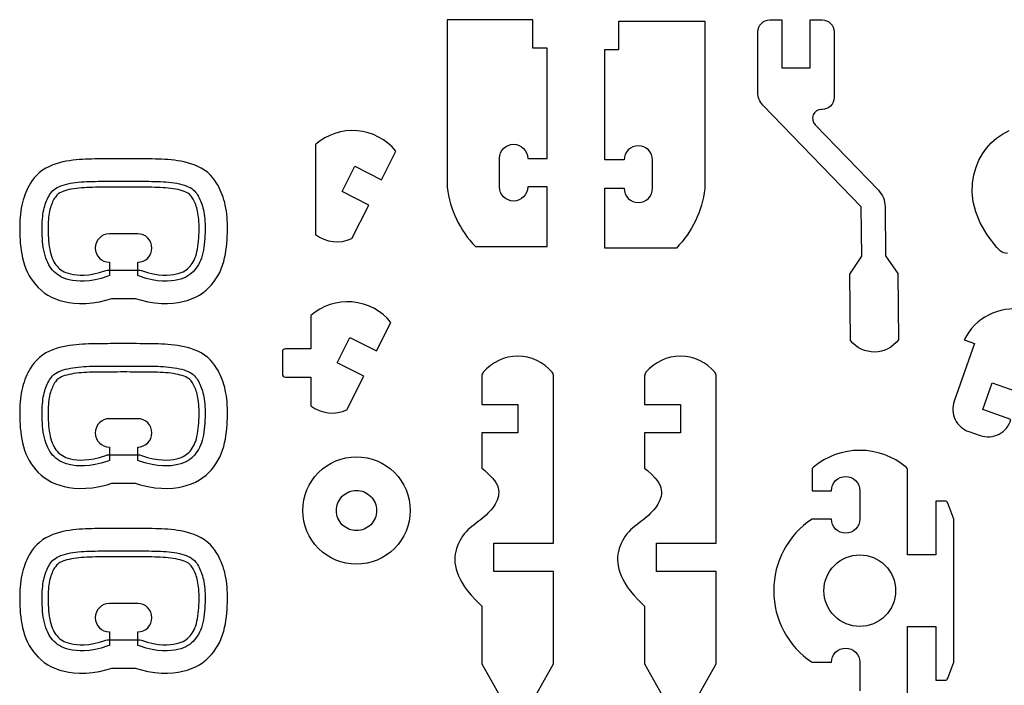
# Model space of a CAD drawing. Extents: x 814 to 835.9, y 6.8 to 21.8.
# Tile 5 of 9: x 825.5 to 829.8, y 12.1 to 15.1. Entities that reach past the tile are written whole.
import ezdxf

# ---------------------------------------------------------------- set-up
doc = ezdxf.new("R2010")
doc.units = 0
for name, color, linetype in [('EXTERNAL_CUT', 1, 'CONTINUOUS'), ('INTERNAL_CUT', 5, 'CONTINUOUS'), ('POCKET_CUT_1_1MM', 3, 'CONTINUOUS')]:
    doc.layers.add(name, color=color, linetype=linetype)

msp = doc.modelspace()

# ---------------------------------------------------------------- linework, layer by layer
at = {"layer": 'EXTERNAL_CUT', "flags": 128}
for points in [[(827.7517, 15.0737), (827.374, 15.0737), (827.374, 14.3361, 0.164942), (827.4988, 14.0753), (827.8141, 14.0753), (827.8141, 14.338), (827.7287, 14.338, -1), (827.6039, 14.338), (827.6039, 14.4628, -1), (827.7287, 14.4628), (827.8141, 14.4628), (827.8141, 14.9489), (827.7517, 14.9489), (827.7517, 15.0737)], [(828.13, 15.0672), (828.5077, 15.0672), (828.5077, 14.3296, -0.164942), (828.3829, 14.0688), (828.0676, 14.0688), (828.0676, 14.3316), (828.153, 14.3316, 1), (828.2778, 14.3316), (828.2778, 14.4564, 1), (828.153, 14.4564), (828.0676, 14.4564), (828.0676, 14.9424), (828.13, 14.9424), (828.13, 15.0672)], [(828.794, 15.0725), (828.8466, 15.0725), (828.8466, 14.8623), (828.9714, 14.8623), (828.9714, 15.0725), (829.0239, 15.0725, -0.414214), (829.0765, 15.02), (829.0765, 14.7309, -0.414214), (829.0239, 14.6784), (829.0214, 14.6784, 0.661891), (828.993, 14.6116), (829.2719, 14.3228, -0.19179), (829.3014, 14.2509), (829.3035, 14.0346), (829.3569, 13.9563), (829.3598, 13.6645, -0.5), (829.1496, 13.6624), (829.1467, 13.9542), (829.1985, 14.0336), (829.1963, 14.2498), (828.7636, 14.6979, -0.194384), (828.7415, 14.7526), (828.7415, 15.02, -0.414214), (828.794, 15.0725)], [(826.7951, 14.5249), (826.7951, 14.1282, 0.278069), (826.9546, 14.1103), (827.0288, 14.2578), (826.9115, 14.3169), (826.9676, 14.4284), (827.0849, 14.3693), (827.1483, 14.4952, 0.423887), (826.7951, 14.5249)], [(825.8877, 13.9472), (825.8806, 13.9445), (825.8512, 13.9354), (825.8245, 13.929), (825.8004, 13.9251), (825.7786, 13.9232), (825.759, 13.923), (825.7413, 13.9241), (825.7255, 13.9263), (825.7112, 13.929), (825.6985, 13.9324), (825.687, 13.9364), (825.6767, 13.941), (825.6674, 13.946), (825.659, 13.9516), (825.6513, 13.9577), (825.6443, 13.9643), (825.6377, 13.9713), (825.6316, 13.9789), (825.6259, 13.9869), (825.6207, 13.9954), (825.616, 14.0046), (825.6117, 14.0143), (825.6078, 14.0246), (825.6045, 14.0355), (825.6015, 14.0471), (825.599, 14.0593), (825.5969, 14.0718), (825.5952, 14.0847), (825.5939, 14.0978), (825.5928, 14.1109), (825.5921, 14.1239), (825.5916, 14.1368), (825.5914, 14.1495), (825.5915, 14.1618), (825.5918, 14.1737), (825.5923, 14.1853), (825.5931, 14.1964), (825.5941, 14.2072), (825.5954, 14.2174), (825.5969, 14.2271), (825.5987, 14.2363), (825.6007, 14.245), (825.603, 14.2533), (825.6055, 14.2611), (825.6081, 14.2686), (825.611, 14.2758), (825.6141, 14.2828), (825.6173, 14.2895), (825.6207, 14.296), (825.6244, 14.3024), (825.6284, 14.3085), (825.6329, 14.3144), (825.6379, 14.3199), (825.6436, 14.3252), (825.6499, 14.3301), (825.6571, 14.3346), (825.6652, 14.3387), (825.6741, 14.3424), (825.6837, 14.3458), (825.6939, 14.3487), (825.7046, 14.3513), (825.7158, 14.3536), (825.7273, 14.3555), (825.739, 14.3572), (825.7508, 14.3585), (825.7628, 14.3596), (825.775, 14.3605), (825.7873, 14.3612), (825.7998, 14.3617), (825.8125, 14.362), (825.8254, 14.3623), (825.8386, 14.3625), (825.852, 14.3626), (825.8656, 14.3627), (825.8794, 14.3628), (825.8933, 14.3629), (825.9074, 14.3629), (825.9216, 14.3629), (825.9358, 14.3629), (825.9501, 14.3629), (825.9644, 14.3629), (825.9786, 14.3629), (825.9928, 14.3629), (826.0068, 14.3629), (826.0208, 14.3628), (826.0346, 14.3627), (826.0482, 14.3626), (826.0616, 14.3625), (826.0748, 14.3623), (826.0877, 14.362), (826.1004, 14.3617), (826.1129, 14.3612), (826.1252, 14.3605), (826.1373, 14.3596), (826.1493, 14.3585), (826.1612, 14.3572), (826.1729, 14.3555), (826.1844, 14.3536), (826.1955, 14.3513), (826.2063, 14.3487), (826.2165, 14.3458), (826.2261, 14.3424), (826.235, 14.3387), (826.243, 14.3346), (826.2502, 14.3301), (826.2566, 14.3252), (826.2623, 14.3199), (826.2673, 14.3144), (826.2718, 14.3085), (826.2758, 14.3024), (826.2795, 14.296), (826.2829, 14.2895), (826.2861, 14.2828), (826.2892, 14.2758), (826.292, 14.2686), (826.2947, 14.2611), (826.2972, 14.2533), (826.2994, 14.245), (826.3015, 14.2363), (826.3032, 14.2271), (826.3048, 14.2174), (826.3061, 14.2072), (826.3071, 14.1964), (826.3079, 14.1853), (826.3084, 14.1737), (826.3087, 14.1618), (826.3088, 14.1495), (826.3085, 14.1368), (826.3081, 14.1239), (826.3073, 14.1109), (826.3063, 14.0978), (826.3049, 14.0847), (826.3032, 14.0718), (826.3011, 14.0593), (826.2986, 14.0471), (826.2957, 14.0355), (826.2923, 14.0246), (826.2885, 14.0143), (826.2842, 14.0046), (826.2794, 13.9954), (826.2742, 13.9869), (826.2686, 13.9789), (826.2625, 13.9713), (826.2559, 13.9643), (826.2488, 13.9577), (826.2412, 13.9516), (826.2328, 13.946), (826.2235, 13.941), (826.2132, 13.9364), (826.2017, 13.9324), (826.1889, 13.929), (826.1747, 13.9263), (826.1588, 13.9241), (826.1412, 13.923), (826.1216, 13.9232), (826.0998, 13.9251), (826.0757, 13.929), (826.049, 13.9354), (826.0196, 13.9445), (826.0125, 13.9472), (826.0125, 14.0063, 1), (826.0125, 14.1311), (825.8877, 14.1311, 1), (825.8877, 14.0063), (825.8877, 13.9472)], [(829.8393, 14.0454, -0.155709), (829.8088, 14.0551)], [(826.6489, 13.6121), (826.6489, 13.5136, 0.414214), (826.662, 13.5004), (826.7737, 13.5004), (826.7737, 13.3747, 0.278069), (826.9331, 13.3567), (827.0074, 13.5043), (826.89, 13.5633), (826.9461, 13.6748), (827.0635, 13.6157), (827.1268, 13.7416, 0.423887), (826.7737, 13.7713), (826.7737, 13.6252), (826.662, 13.6252, 0.414214), (826.6489, 13.6121)], [(829.9074, 13.7971, 0.333944), (829.6494, 13.6645), (829.694, 13.649), (829.6052, 13.3947, 0.414214), (829.6698, 13.2609)], [(827.7634, 12.0975), (827.8422, 12.2386), (827.8422, 12.6445), (827.5795, 12.6445), (827.5795, 12.7693), (827.8422, 12.7693), (827.8422, 13.505, 0.175046), (827.8361, 13.5218, 0.469338), (827.533, 13.5218)], [(828.4793, 12.0975), (828.5582, 12.2386), (828.5582, 12.6445), (828.2954, 12.6445), (828.2954, 12.7693), (828.5582, 12.7693), (828.5582, 13.505, 0.175046), (828.5521, 13.5218, 0.469338), (828.2489, 13.5218)], [(825.8877, 13.1337), (825.8806, 13.131), (825.8512, 13.1219), (825.8245, 13.1155), (825.8004, 13.1116), (825.7786, 13.1097), (825.759, 13.1095), (825.7413, 13.1106), (825.7255, 13.1128), (825.7112, 13.1156), (825.6985, 13.119), (825.687, 13.1229), (825.6767, 13.1275), (825.6674, 13.1325), (825.659, 13.1381), (825.6513, 13.1442), (825.6443, 13.1508), (825.6377, 13.1578), (825.6316, 13.1654), (825.6259, 13.1734), (825.6207, 13.1819), (825.616, 13.1911), (825.6117, 13.2008), (825.6078, 13.2111), (825.6045, 13.222), (825.6015, 13.2336), (825.599, 13.2458), (825.5969, 13.2583), (825.5952, 13.2712), (825.5939, 13.2843), (825.5928, 13.2974), (825.5921, 13.3105), (825.5916, 13.3234), (825.5914, 13.336), (825.5915, 13.3483), (825.5918, 13.3602), (825.5923, 13.3718), (825.5931, 13.3829), (825.5941, 13.3937), (825.5954, 13.4039), (825.5969, 13.4136), (825.5987, 13.4228), (825.6007, 13.4315), (825.603, 13.4398), (825.6055, 13.4476), (825.6081, 13.4551), (825.611, 13.4623), (825.6141, 13.4693), (825.6173, 13.476), (825.6207, 13.4825), (825.6244, 13.4889), (825.6284, 13.495), (825.6329, 13.5009), (825.6379, 13.5064), (825.6436, 13.5117), (825.6499, 13.5166), (825.6571, 13.5211), (825.6652, 13.5252), (825.6741, 13.5289), (825.6837, 13.5323), (825.6939, 13.5352), (825.7046, 13.5378), (825.7158, 13.5401), (825.7273, 13.542), (825.739, 13.5437), (825.7508, 13.545), (825.7628, 13.5461), (825.775, 13.547), (825.7873, 13.5477), (825.7998, 13.5482), (825.8125, 13.5485), (825.8254, 13.5488), (825.8386, 13.549), (825.852, 13.5491), (825.8656, 13.5492), (825.8794, 13.5493), (825.8933, 13.5494), (825.9074, 13.5494), (825.9216, 13.5494), (825.9358, 13.5494), (825.9501, 13.5494), (825.9644, 13.5494), (825.9786, 13.5494), (825.9928, 13.5494), (826.0068, 13.5494), (826.0208, 13.5493), (826.0346, 13.5492), (826.0482, 13.5491), (826.0616, 13.549), (826.0748, 13.5488), (826.0877, 13.5485), (826.1004, 13.5482), (826.1129, 13.5477), (826.1252, 13.547), (826.1373, 13.5461), (826.1493, 13.545), (826.1612, 13.5437), (826.1729, 13.542), (826.1844, 13.5401), (826.1955, 13.5378), (826.2063, 13.5352), (826.2165, 13.5323), (826.2261, 13.5289), (826.235, 13.5252), (826.243, 13.5211), (826.2502, 13.5166), (826.2566, 13.5117), (826.2623, 13.5064), (826.2673, 13.5009), (826.2718, 13.495), (826.2758, 13.4889), (826.2795, 13.4825), (826.2829, 13.476), (826.2861, 13.4693), (826.2892, 13.4623), (826.292, 13.4551), (826.2947, 13.4476), (826.2972, 13.4398), (826.2994, 13.4315), (826.3015, 13.4228), (826.3032, 13.4136), (826.3048, 13.4039), (826.3061, 13.3937), (826.3071, 13.3829), (826.3079, 13.3718), (826.3084, 13.3602), (826.3087, 13.3483), (826.3088, 13.336), (826.3085, 13.3234), (826.3081, 13.3105), (826.3073, 13.2974), (826.3063, 13.2843), (826.3049, 13.2712), (826.3032, 13.2583), (826.3011, 13.2458), (826.2986, 13.2336), (826.2957, 13.222), (826.2923, 13.2111), (826.2885, 13.2008), (826.2842, 13.1911), (826.2794, 13.1819), (826.2742, 13.1734), (826.2686, 13.1654), (826.2625, 13.1578), (826.2559, 13.1508), (826.2488, 13.1442), (826.2412, 13.1381), (826.2328, 13.1325), (826.2235, 13.1275), (826.2132, 13.1229), (826.2017, 13.119), (826.1889, 13.1156), (826.1747, 13.1128), (826.1588, 13.1106), (826.1412, 13.1095), (826.1216, 13.1097), (826.0998, 13.1116), (826.0757, 13.1155), (826.049, 13.1219), (826.0196, 13.131), (826.0125, 13.1337), (826.0125, 13.1928, 1), (826.0125, 13.3176), (825.8877, 13.3176, 1), (825.8877, 13.1928), (825.8877, 13.1337)], [(827.533, 13.5218, 0.175046), (827.5269, 13.505), (827.5269, 13.3802), (827.6846, 13.3802), (827.6846, 13.2554), (827.5269, 13.2554), (827.5269, 13.1001), (827.5397, 13.0894), (827.5581, 13.0725), (827.5722, 13.0579), (827.5827, 13.045), (827.59, 13.0336), (827.595, 13.0232), (827.5982, 13.0134), (827.6001, 13.0039), (827.6008, 12.9946), (827.6006, 12.9854), (827.5993, 12.9765), (827.5972, 12.9676), (827.5941, 12.9589), (827.5903, 12.9503), (827.5857, 12.9419), (827.5804, 12.9335), (827.5745, 12.9252), (827.568, 12.9171), (827.561, 12.9091), (827.5535, 12.9012), (827.5455, 12.8936), (827.5372, 12.8861), (827.5286, 12.8788), (827.5196, 12.8718), (827.5105, 12.8649), (827.5014, 12.8579), (827.4922, 12.8509), (827.4831, 12.8437), (827.4742, 12.8362), (827.4655, 12.8282), (827.4572, 12.8197), (827.4494, 12.8106), (827.4421, 12.8009), (827.4354, 12.7907), (827.4292, 12.78), (827.4237, 12.7689), (827.419, 12.7575), (827.415, 12.7457), (827.4118, 12.7337), (827.4095, 12.7216), (827.4082, 12.7091), (827.4078, 12.6964), (827.4085, 12.6834), (827.4104, 12.6699), (827.4135, 12.656), (827.4178, 12.6417), (827.4235, 12.6268), (827.4307, 12.6112), (827.4396, 12.595), (827.4505, 12.5779), (827.4638, 12.5598), (827.4797, 12.5405), (827.4985, 12.5201), (827.5205, 12.4982), (827.5269, 12.4924), (827.5269, 12.2386), (827.6057, 12.0975)], [(828.2489, 13.5218, 0.175046), (828.2429, 13.505), (828.2429, 13.3802), (828.4005, 13.3802), (828.4005, 13.2554), (828.2429, 13.2554), (828.2429, 13.1001), (828.2557, 13.0894), (828.2741, 13.0725), (828.2882, 13.0579), (828.2986, 13.045), (828.306, 13.0336), (828.311, 13.0232), (828.3141, 13.0134), (828.316, 13.0039), (828.3168, 12.9946), (828.3166, 12.9854), (828.3153, 12.9765), (828.3131, 12.9676), (828.3101, 12.9589), (828.3063, 12.9503), (828.3017, 12.9419), (828.2964, 12.9335), (828.2905, 12.9252), (828.284, 12.9171), (828.2769, 12.9091), (828.2694, 12.9012), (828.2615, 12.8936), (828.2532, 12.8861), (828.2445, 12.8788), (828.2356, 12.8718), (828.2265, 12.8649), (828.2173, 12.8579), (828.2081, 12.8509), (828.199, 12.8437), (828.1901, 12.8362), (828.1815, 12.8282), (828.1732, 12.8197), (828.1654, 12.8106), (828.1581, 12.8009), (828.1513, 12.7907), (828.1452, 12.78), (828.1397, 12.7689), (828.135, 12.7575), (828.131, 12.7457), (828.1278, 12.7337), (828.1255, 12.7216), (828.1241, 12.7091), (828.1238, 12.6964), (828.1245, 12.6834), (828.1264, 12.6699), (828.1294, 12.656), (828.1338, 12.6417), (828.1395, 12.6268), (828.1467, 12.6112), (828.1556, 12.595), (828.1665, 12.5779), (828.1797, 12.5598), (828.1956, 12.5405), (828.2144, 12.5201), (828.2365, 12.4982), (828.2429, 12.4924), (828.2429, 12.2386), (828.3217, 12.0975)], [(829.6698, 13.2609), (829.7194, 13.2436, 0.432652), (829.8552, 13.3144), (829.7314, 13.3576), (829.7726, 13.4755), (829.8966, 13.4322)], [(829.4001, 12.0282), (829.4001, 12.4032), (829.5249, 12.4032), (829.5249, 12.1667), (829.5648, 12.1667, 0.312059), (829.5771, 12.1752), (829.6037, 12.2455), (829.6037, 12.8761), (829.5771, 12.9464, 0.312059), (829.5648, 12.9549), (829.5249, 12.9549), (829.5249, 12.7184), (829.4001, 12.7184), (829.4001, 13.0934, 0.221671), (829.3954, 13.1034, 0.364022), (828.9844, 13.1034, 0.221671), (828.9797, 13.0934), (828.9797, 13.0009), (829.0651, 13.0009, -0.414214), (829.1275, 13.0633, -0.414214), (829.1899, 13.0009), (829.1899, 12.8761, -0.414214), (829.1275, 12.8137, -0.414214), (829.0651, 12.8761), (828.9797, 12.8761, 0.535184), (828.9797, 12.2455), (829.0651, 12.2455, -0.414214), (829.1275, 12.3079, -0.414214), (829.1899, 12.2455), (829.1899, 12.1207, -1)], [(827.2115, 12.9136, -0.414214), (826.9751, 12.6771, -0.414214), (826.7386, 12.9136, -0.414214), (826.9751, 13.15, -0.414214), (827.2115, 12.9136)], [(825.8877, 12.3202), (825.8806, 12.3175), (825.8512, 12.3084), (825.8245, 12.302), (825.8004, 12.2981), (825.7786, 12.2962), (825.759, 12.296), (825.7413, 12.2971), (825.7255, 12.2993), (825.7112, 12.3021), (825.6985, 12.3055), (825.687, 12.3094), (825.6767, 12.314), (825.6674, 12.3191), (825.659, 12.3246), (825.6513, 12.3307), (825.6443, 12.3373), (825.6377, 12.3443), (825.6316, 12.3519), (825.6259, 12.3599), (825.6207, 12.3684), (825.616, 12.3776), (825.6117, 12.3873), (825.6078, 12.3976), (825.6045, 12.4085), (825.6015, 12.4201), (825.599, 12.4323), (825.5969, 12.4448), (825.5952, 12.4577), (825.5939, 12.4708), (825.5928, 12.4839), (825.5921, 12.497), (825.5916, 12.5099), (825.5914, 12.5225), (825.5915, 12.5348), (825.5918, 12.5467), (825.5923, 12.5583), (825.5931, 12.5695), (825.5941, 12.5802), (825.5954, 12.5904), (825.5969, 12.6001), (825.5987, 12.6093), (825.6007, 12.618), (825.603, 12.6263), (825.6055, 12.6341), (825.6081, 12.6416), (825.611, 12.6488), (825.6141, 12.6558), (825.6173, 12.6625), (825.6207, 12.669), (825.6244, 12.6754), (825.6284, 12.6815), (825.6329, 12.6874), (825.6379, 12.693), (825.6436, 12.6982), (825.6499, 12.7031), (825.6571, 12.7076), (825.6652, 12.7117), (825.6741, 12.7154), (825.6837, 12.7188), (825.6939, 12.7217), (825.7046, 12.7243), (825.7158, 12.7266), (825.7273, 12.7285), (825.739, 12.7302), (825.7508, 12.7315), (825.7628, 12.7326), (825.775, 12.7335), (825.7873, 12.7342), (825.7998, 12.7347), (825.8125, 12.735), (825.8254, 12.7353), (825.8386, 12.7355), (825.852, 12.7356), (825.8656, 12.7357), (825.8794, 12.7358), (825.8933, 12.7359), (825.9074, 12.7359), (825.9216, 12.7359), (825.9358, 12.7359), (825.9501, 12.7359), (825.9644, 12.7359), (825.9786, 12.7359), (825.9928, 12.7359), (826.0068, 12.7359), (826.0208, 12.7358), (826.0346, 12.7357), (826.0482, 12.7356), (826.0616, 12.7355), (826.0748, 12.7353), (826.0877, 12.735), (826.1004, 12.7347), (826.1129, 12.7342), (826.1252, 12.7335), (826.1373, 12.7326), (826.1493, 12.7315), (826.1612, 12.7302), (826.1729, 12.7285), (826.1844, 12.7266), (826.1955, 12.7243), (826.2063, 12.7217), (826.2165, 12.7188), (826.2261, 12.7154), (826.235, 12.7117), (826.243, 12.7076), (826.2502, 12.7031), (826.2566, 12.6982), (826.2623, 12.693), (826.2673, 12.6874), (826.2718, 12.6815), (826.2758, 12.6754), (826.2795, 12.669), (826.2829, 12.6625), (826.2861, 12.6558), (826.2892, 12.6488), (826.292, 12.6416), (826.2947, 12.6341), (826.2972, 12.6263), (826.2994, 12.618), (826.3015, 12.6093), (826.3032, 12.6001), (826.3048, 12.5904), (826.3061, 12.5802), (826.3071, 12.5695), (826.3079, 12.5583), (826.3084, 12.5467), (826.3087, 12.5348), (826.3088, 12.5225), (826.3085, 12.5099), (826.3081, 12.497), (826.3073, 12.4839), (826.3063, 12.4708), (826.3049, 12.4577), (826.3032, 12.4448), (826.3011, 12.4323), (826.2986, 12.4201), (826.2957, 12.4085), (826.2923, 12.3976), (826.2885, 12.3873), (826.2842, 12.3776), (826.2794, 12.3684), (826.2742, 12.3599), (826.2686, 12.3519), (826.2625, 12.3443), (826.2559, 12.3373), (826.2488, 12.3307), (826.2412, 12.3246), (826.2328, 12.3191), (826.2235, 12.314), (826.2132, 12.3094), (826.2017, 12.3055), (826.1889, 12.3021), (826.1747, 12.2993), (826.1588, 12.2971), (826.1412, 12.296), (826.1216, 12.2962), (826.0998, 12.2981), (826.0757, 12.302), (826.049, 12.3084), (826.0196, 12.3175), (826.0125, 12.3202), (826.0125, 12.3793, 1), (826.0125, 12.5041), (825.8877, 12.5041, 1), (825.8877, 12.3793), (825.8877, 12.3202)]]:
    msp.add_lwpolyline(points, format="xyb", dxfattribs=at)
msp.add_lwpolyline([(829.8088, 14.0551), (829.7932, 14.0716), (829.7508, 14.1273), (829.7203, 14.1794), (829.7002, 14.2278), (829.6888, 14.2728), (829.6845, 14.3148), (829.6861, 14.3539), (829.6921, 14.3904), (829.7016, 14.4241), (829.714, 14.4549), (829.7293, 14.4829), (829.7474, 14.5082), (829.7682, 14.5312), (829.7918, 14.5518), (829.8181, 14.5703), (829.8471, 14.5867)], dxfattribs=at)
at = {"layer": 'INTERNAL_CUT', "flags": 128}
for points in [[(827.0633, 12.9136, -0.414214), (826.9751, 12.8253, -0.414214), (826.8868, 12.9136, -0.414214), (826.9751, 13.0018, -0.414214), (827.0633, 12.9136)], [(829.3475, 12.5608, -0.414214), (829.1899, 12.4032, -0.414214), (829.0322, 12.5608, -0.414214), (829.1899, 12.7184, -0.414214), (829.3475, 12.5608)]]:
    msp.add_lwpolyline(points, format="xyb", dxfattribs=at)
at = {"layer": 'POCKET_CUT_1_1MM', "flags": 128}
for points in [[(826.0015, 13.847), (826.023, 13.8403), (826.0563, 13.8324), (826.0876, 13.8273), (826.1168, 13.8247), (826.1439, 13.8244), (826.1685, 13.826), (826.1907, 13.829), (826.2111, 13.833), (826.2305, 13.8382), (826.2492, 13.8446), (826.2671, 13.8525), (826.2838, 13.8617), (826.2993, 13.872), (826.3132, 13.883), (826.3255, 13.8945), (826.3367, 13.9065), (826.3471, 13.9193), (826.3567, 13.9328), (826.3653, 13.947), (826.373, 13.9618), (826.3798, 13.9771), (826.3856, 13.9928), (826.3906, 14.0089), (826.3947, 14.0251), (826.398, 14.0412), (826.4007, 14.0572), (826.4028, 14.0731), (826.4044, 14.0888), (826.4057, 14.1042), (826.4065, 14.1194), (826.407, 14.1343), (826.4073, 14.1488), (826.4072, 14.1631), (826.4069, 14.1772), (826.4062, 14.1911), (826.4053, 14.2047), (826.404, 14.218), (826.4023, 14.2312), (826.4003, 14.2442), (826.3978, 14.2568), (826.395, 14.2691), (826.3917, 14.281), (826.3882, 14.2924), (826.3842, 14.3034), (826.38, 14.3139), (826.3756, 14.324), (826.371, 14.3336), (826.3658, 14.3435), (826.3596, 14.3542), (826.3522, 14.3655), (826.3432, 14.3773), (826.3326, 14.3891), (826.3203, 14.4005), (826.3066, 14.4111), (826.2917, 14.4204), (826.2764, 14.4282), (826.2612, 14.4345), (826.2463, 14.4397), (826.2316, 14.444), (826.217, 14.4475), (826.2024, 14.4505), (826.188, 14.4529), (826.1736, 14.4549), (826.1594, 14.4565), (826.1453, 14.4578), (826.1314, 14.4588), (826.1175, 14.4596), (826.1038, 14.4601), (826.0901, 14.4605), (826.0765, 14.4608), (826.0629, 14.461), (826.0492, 14.4611), (826.0353, 14.4613), (826.0213, 14.4613), (826.0071, 14.4614), (825.9929, 14.4614), (825.9787, 14.4614), (825.9644, 14.4614), (825.9501, 14.4614), (825.9358, 14.4614), (825.9215, 14.4614), (825.9072, 14.4614), (825.893, 14.4614), (825.8789, 14.4613), (825.8649, 14.4613), (825.851, 14.4611), (825.8373, 14.461), (825.8237, 14.4608), (825.81, 14.4605), (825.7964, 14.4601), (825.7826, 14.4596), (825.7688, 14.4588), (825.7548, 14.4578), (825.7408, 14.4565), (825.7266, 14.4549), (825.7122, 14.4529), (825.6977, 14.4505), (825.6832, 14.4475), (825.6686, 14.444), (825.6538, 14.4397), (825.6389, 14.4345), (825.6238, 14.4282), (825.6085, 14.4204), (825.5936, 14.4111), (825.5798, 14.4005), (825.5676, 14.3891), (825.557, 14.3773), (825.548, 14.3655), (825.5405, 14.3542), (825.5344, 14.3435), (825.5292, 14.3336), (825.5246, 14.324), (825.5201, 14.3139), (825.5159, 14.3034), (825.512, 14.2924), (825.5084, 14.281), (825.5052, 14.2691), (825.5023, 14.2568), (825.4999, 14.2442), (825.4978, 14.2312), (825.4962, 14.218), (825.4949, 14.2047), (825.4939, 14.1911), (825.4933, 14.1772), (825.4929, 14.1631), (825.4929, 14.1488), (825.4931, 14.1343), (825.4937, 14.1194), (825.4945, 14.1042), (825.4957, 14.0888), (825.4974, 14.0731), (825.4995, 14.0572), (825.5022, 14.0412), (825.5055, 14.0251), (825.5096, 14.0089), (825.5145, 13.9928), (825.5204, 13.9771), (825.5271, 13.9618), (825.5349, 13.947), (825.5435, 13.9328), (825.553, 13.9193), (825.5634, 13.9065), (825.5746, 13.8945), (825.587, 13.883), (825.6009, 13.872), (825.6163, 13.8617), (825.6331, 13.8525), (825.6509, 13.8446), (825.6696, 13.8382), (825.6891, 13.833), (825.7095, 13.829), (825.7316, 13.826), (825.7563, 13.8244), (825.7834, 13.8247), (825.8126, 13.8273), (825.8439, 13.8324), (825.8772, 13.8403), (825.8987, 13.847), (826.0015, 13.847)], [(826.0218, 13.9718), (826.0282, 13.9694), (826.056, 13.9608), (826.0809, 13.9548), (826.1031, 13.9512), (826.1229, 13.9495), (826.1405, 13.9493), (826.1562, 13.9503), (826.1704, 13.9522), (826.183, 13.9547), (826.194, 13.9576), (826.2036, 13.9609), (826.2119, 13.9646), (826.2192, 13.9685), (826.2257, 13.9729), (826.2317, 13.9777), (826.2373, 13.9829), (826.2427, 13.9886), (826.2476, 13.9947), (826.2523, 14.0013), (826.2565, 14.0083), (826.2605, 14.016), (826.2641, 14.0242), (826.2674, 14.033), (826.2704, 14.0426), (826.273, 14.053), (826.2753, 14.0641), (826.2772, 14.0757), (826.2789, 14.0878), (826.2801, 14.1002), (826.2811, 14.1126), (826.2818, 14.1252), (826.2823, 14.1375), (826.2825, 14.1496), (826.2824, 14.1614), (826.2822, 14.1728), (826.2816, 14.1838), (826.2809, 14.1943), (826.2799, 14.2042), (826.2788, 14.2137), (826.2774, 14.2226), (826.2757, 14.2308), (826.2739, 14.2386), (826.272, 14.2459), (826.2698, 14.2528), (826.2675, 14.2593), (826.2649, 14.2656), (826.2622, 14.2718), (826.2594, 14.2777), (826.2564, 14.2834), (826.2534, 14.2886), (826.2503, 14.2933), (826.247, 14.2976), (826.2435, 14.3015), (826.2396, 14.3051), (826.2352, 14.3085), (826.2301, 14.3117), (826.2239, 14.3149), (826.2167, 14.3179), (826.2085, 14.3207), (826.1995, 14.3233), (826.1898, 14.3257), (826.1796, 14.3278), (826.1689, 14.3296), (826.1579, 14.3311), (826.1467, 14.3324), (826.1352, 14.3334), (826.1236, 14.3343), (826.1117, 14.3349), (826.0995, 14.3354), (826.087, 14.3358), (826.0743, 14.336), (826.0613, 14.3362), (826.048, 14.3364), (826.0344, 14.3365), (826.0207, 14.3365), (826.0068, 14.3366), (825.9927, 14.3366), (825.9786, 14.3366), (825.9643, 14.3366), (825.9501, 14.3366), (825.9358, 14.3366), (825.9216, 14.3366), (825.9074, 14.3366), (825.8934, 14.3366), (825.8795, 14.3365), (825.8657, 14.3365), (825.8522, 14.3364), (825.8389, 14.3362), (825.8259, 14.336), (825.8131, 14.3358), (825.8007, 14.3354), (825.7885, 14.3349), (825.7766, 14.3343), (825.7649, 14.3334), (825.7535, 14.3324), (825.7423, 14.3311), (825.7313, 14.3296), (825.7206, 14.3278), (825.7104, 14.3257), (825.7007, 14.3233), (825.6916, 14.3207), (825.6834, 14.3179), (825.6762, 14.3149), (825.6701, 14.3117), (825.665, 14.3085), (825.6605, 14.3051), (825.6567, 14.3015), (825.6531, 14.2976), (825.6499, 14.2933), (825.6467, 14.2886), (825.6437, 14.2834), (825.6408, 14.2777), (825.6379, 14.2718), (825.6352, 14.2656), (825.6327, 14.2593), (825.6304, 14.2528), (825.6282, 14.2459), (825.6262, 14.2386), (825.6244, 14.2308), (825.6228, 14.2226), (825.6214, 14.2137), (825.6202, 14.2042), (825.6193, 14.1943), (825.6185, 14.1838), (825.618, 14.1728), (825.6177, 14.1614), (825.6177, 14.1496), (825.6179, 14.1375), (825.6183, 14.1252), (825.619, 14.1126), (825.62, 14.1002), (825.6213, 14.0878), (825.6229, 14.0757), (825.6249, 14.0641), (825.6271, 14.053), (825.6298, 14.0426), (825.6327, 14.033), (825.636, 14.0242), (825.6397, 14.016), (825.6436, 14.0083), (825.6479, 14.0013), (825.6525, 13.9947), (825.6575, 13.9886), (825.6629, 13.9829), (825.6685, 13.9777), (825.6745, 13.9729), (825.681, 13.9685), (825.6883, 13.9646), (825.6966, 13.9609), (825.7061, 13.9576), (825.7172, 13.9547), (825.7298, 13.9522), (825.7439, 13.9503), (825.7597, 13.9493), (825.7773, 13.9495), (825.7971, 13.9512), (825.8193, 13.9548), (825.8442, 13.9608), (825.872, 13.9694), (825.8784, 13.9718), (826.0218, 13.9718)], [(826.0015, 13.0335), (826.023, 13.0268), (826.0563, 13.0189), (826.0876, 13.0138), (826.1168, 13.0112), (826.1439, 13.0109), (826.1685, 13.0125), (826.1907, 13.0155), (826.2111, 13.0195), (826.2305, 13.0247), (826.2492, 13.0311), (826.2671, 13.039), (826.2838, 13.0482), (826.2993, 13.0585), (826.3132, 13.0695), (826.3255, 13.081), (826.3367, 13.093), (826.3471, 13.1058), (826.3567, 13.1193), (826.3653, 13.1335), (826.373, 13.1483), (826.3798, 13.1636), (826.3856, 13.1794), (826.3906, 13.1954), (826.3947, 13.2116), (826.398, 13.2277), (826.4007, 13.2437), (826.4028, 13.2596), (826.4044, 13.2753), (826.4057, 13.2907), (826.4065, 13.3059), (826.407, 13.3208), (826.4073, 13.3353), (826.4072, 13.3496), (826.4069, 13.3637), (826.4062, 13.3776), (826.4053, 13.3912), (826.404, 13.4046), (826.4023, 13.4177), (826.4003, 13.4307), (826.3978, 13.4433), (826.395, 13.4556), (826.3917, 13.4675), (826.3882, 13.4789), (826.3842, 13.4899), (826.38, 13.5004), (826.3756, 13.5105), (826.371, 13.5201), (826.3658, 13.53), (826.3596, 13.5407), (826.3522, 13.552), (826.3432, 13.5638), (826.3326, 13.5756), (826.3203, 13.587), (826.3066, 13.5976), (826.2917, 13.6069), (826.2764, 13.6147), (826.2612, 13.621), (826.2463, 13.6262), (826.2316, 13.6305), (826.217, 13.634), (826.2024, 13.637), (826.188, 13.6394), (826.1736, 13.6414), (826.1594, 13.643), (826.1453, 13.6443), (826.1314, 13.6453), (826.1175, 13.6461), (826.1038, 13.6466), (826.0901, 13.647), (826.0765, 13.6473), (826.0629, 13.6475), (826.0492, 13.6477), (826.0353, 13.6478), (826.0213, 13.6478), (826.0071, 13.6479), (825.9929, 13.6479), (825.9787, 13.6479), (825.9644, 13.648), (825.9501, 13.648), (825.9358, 13.648), (825.9215, 13.6479), (825.9072, 13.6479), (825.893, 13.6479), (825.8789, 13.6478), (825.8649, 13.6478), (825.851, 13.6477), (825.8373, 13.6475), (825.8237, 13.6473), (825.81, 13.647), (825.7964, 13.6466), (825.7826, 13.6461), (825.7688, 13.6453), (825.7548, 13.6443), (825.7408, 13.643), (825.7266, 13.6414), (825.7122, 13.6394), (825.6977, 13.637), (825.6832, 13.634), (825.6686, 13.6305), (825.6538, 13.6262), (825.6389, 13.621), (825.6238, 13.6147), (825.6085, 13.6069), (825.5936, 13.5976), (825.5798, 13.587), (825.5676, 13.5756), (825.557, 13.5638), (825.548, 13.552), (825.5405, 13.5407), (825.5344, 13.53), (825.5292, 13.5201), (825.5246, 13.5105), (825.5201, 13.5004), (825.5159, 13.4899), (825.512, 13.4789), (825.5084, 13.4675), (825.5052, 13.4556), (825.5023, 13.4433), (825.4999, 13.4307), (825.4978, 13.4177), (825.4962, 13.4046), (825.4949, 13.3912), (825.4939, 13.3776), (825.4933, 13.3637), (825.4929, 13.3496), (825.4929, 13.3353), (825.4931, 13.3208), (825.4937, 13.3059), (825.4945, 13.2907), (825.4957, 13.2753), (825.4974, 13.2596), (825.4995, 13.2437), (825.5022, 13.2277), (825.5055, 13.2116), (825.5096, 13.1954), (825.5145, 13.1794), (825.5204, 13.1636), (825.5271, 13.1483), (825.5349, 13.1335), (825.5435, 13.1193), (825.553, 13.1058), (825.5634, 13.093), (825.5746, 13.081), (825.587, 13.0695), (825.6009, 13.0585), (825.6163, 13.0482), (825.6331, 13.039), (825.6509, 13.0311), (825.6696, 13.0247), (825.6891, 13.0195), (825.7095, 13.0155), (825.7316, 13.0125), (825.7563, 13.0109), (825.7834, 13.0112), (825.8126, 13.0138), (825.8439, 13.0189), (825.8772, 13.0268), (825.8987, 13.0335), (826.0015, 13.0335)], [(826.0218, 13.1583), (826.0282, 13.1559), (826.056, 13.1473), (826.0809, 13.1413), (826.1031, 13.1377), (826.1229, 13.136), (826.1405, 13.1358), (826.1562, 13.1368), (826.1704, 13.1387), (826.183, 13.1412), (826.194, 13.1441), (826.2036, 13.1474), (826.2119, 13.1511), (826.2192, 13.155), (826.2257, 13.1594), (826.2317, 13.1642), (826.2373, 13.1694), (826.2427, 13.1751), (826.2476, 13.1812), (826.2523, 13.1878), (826.2565, 13.1949), (826.2605, 13.2025), (826.2641, 13.2107), (826.2674, 13.2195), (826.2704, 13.2291), (826.273, 13.2395), (826.2753, 13.2506), (826.2772, 13.2622), (826.2789, 13.2743), (826.2801, 13.2867), (826.2811, 13.2992), (826.2818, 13.3117), (826.2823, 13.324), (826.2825, 13.3361), (826.2824, 13.3479), (826.2822, 13.3593), (826.2816, 13.3703), (826.2809, 13.3808), (826.2799, 13.3907), (826.2788, 13.4002), (826.2774, 13.4091), (826.2757, 13.4173), (826.2739, 13.4251), (826.272, 13.4324), (826.2698, 13.4393), (826.2675, 13.4458), (826.2649, 13.4522), (826.2622, 13.4583), (826.2594, 13.4642), (826.2564, 13.4699), (826.2534, 13.4751), (826.2503, 13.4798), (826.247, 13.4841), (826.2435, 13.488), (826.2396, 13.4916), (826.2352, 13.495), (826.2301, 13.4982), (826.2239, 13.5014), (826.2167, 13.5044), (826.2085, 13.5072), (826.1995, 13.5098), (826.1898, 13.5122), (826.1796, 13.5143), (826.1689, 13.5161), (826.1579, 13.5176), (826.1467, 13.5189), (826.1352, 13.5199), (826.1236, 13.5208), (826.1117, 13.5214), (826.0995, 13.5219), (826.087, 13.5223), (826.0743, 13.5225), (826.0613, 13.5227), (826.048, 13.5229), (826.0344, 13.523), (826.0207, 13.523), (826.0068, 13.5231), (825.9927, 13.5231), (825.9786, 13.5231), (825.9643, 13.5232), (825.9501, 13.5232), (825.9358, 13.5232), (825.9216, 13.5231), (825.9074, 13.5231), (825.8934, 13.5231), (825.8795, 13.523), (825.8657, 13.523), (825.8522, 13.5229), (825.8389, 13.5227), (825.8259, 13.5225), (825.8131, 13.5223), (825.8007, 13.5219), (825.7885, 13.5214), (825.7766, 13.5208), (825.7649, 13.5199), (825.7535, 13.5189), (825.7423, 13.5176), (825.7313, 13.5161), (825.7206, 13.5143), (825.7104, 13.5122), (825.7007, 13.5098), (825.6916, 13.5072), (825.6834, 13.5044), (825.6762, 13.5014), (825.6701, 13.4982), (825.665, 13.495), (825.6605, 13.4916), (825.6567, 13.488), (825.6531, 13.4841), (825.6499, 13.4798), (825.6467, 13.4751), (825.6437, 13.4699), (825.6408, 13.4642), (825.6379, 13.4583), (825.6352, 13.4522), (825.6327, 13.4458), (825.6304, 13.4393), (825.6282, 13.4324), (825.6262, 13.4251), (825.6244, 13.4173), (825.6228, 13.4091), (825.6214, 13.4002), (825.6202, 13.3907), (825.6193, 13.3808), (825.6185, 13.3703), (825.618, 13.3593), (825.6177, 13.3479), (825.6177, 13.3361), (825.6179, 13.324), (825.6183, 13.3117), (825.619, 13.2992), (825.62, 13.2867), (825.6213, 13.2743), (825.6229, 13.2622), (825.6249, 13.2506), (825.6271, 13.2395), (825.6298, 13.2291), (825.6327, 13.2195), (825.636, 13.2107), (825.6397, 13.2025), (825.6436, 13.1949), (825.6479, 13.1878), (825.6525, 13.1812), (825.6575, 13.1751), (825.6629, 13.1694), (825.6685, 13.1642), (825.6745, 13.1594), (825.681, 13.155), (825.6883, 13.1511), (825.6966, 13.1474), (825.7061, 13.1441), (825.7172, 13.1412), (825.7298, 13.1387), (825.7439, 13.1368), (825.7597, 13.1358), (825.7773, 13.136), (825.7971, 13.1377), (825.8193, 13.1413), (825.8442, 13.1473), (825.872, 13.1559), (825.8784, 13.1583), (826.0218, 13.1583)], [(826.0015, 12.22), (826.023, 12.2133), (826.0563, 12.2054), (826.0876, 12.2003), (826.1168, 12.1977), (826.1439, 12.1974), (826.1685, 12.199), (826.1907, 12.202), (826.2111, 12.206), (826.2305, 12.2112), (826.2492, 12.2177), (826.2671, 12.2255), (826.2838, 12.2347), (826.2993, 12.245), (826.3132, 12.256), (826.3255, 12.2675), (826.3367, 12.2795), (826.3471, 12.2923), (826.3567, 12.3058), (826.3653, 12.32), (826.373, 12.3348), (826.3798, 12.3501), (826.3856, 12.3659), (826.3906, 12.3819), (826.3947, 12.3981), (826.398, 12.4142), (826.4007, 12.4302), (826.4028, 12.4461), (826.4044, 12.4618), (826.4057, 12.4772), (826.4065, 12.4924), (826.407, 12.5073), (826.4073, 12.5218), (826.4072, 12.5361), (826.4069, 12.5502), (826.4062, 12.5641), (826.4053, 12.5777), (826.404, 12.5911), (826.4023, 12.6042), (826.4003, 12.6172), (826.3978, 12.6298), (826.395, 12.6421), (826.3917, 12.654), (826.3882, 12.6654), (826.3842, 12.6764), (826.38, 12.687), (826.3756, 12.697), (826.371, 12.7066), (826.3658, 12.7165), (826.3596, 12.7272), (826.3522, 12.7386), (826.3432, 12.7503), (826.3326, 12.7621), (826.3203, 12.7735), (826.3066, 12.7841), (826.2917, 12.7934), (826.2764, 12.8012), (826.2612, 12.8075), (826.2463, 12.8127), (826.2316, 12.817), (826.217, 12.8205), (826.2024, 12.8235), (826.188, 12.8259), (826.1736, 12.8279), (826.1594, 12.8296), (826.1453, 12.8308), (826.1314, 12.8318), (826.1175, 12.8326), (826.1038, 12.8331), (826.0901, 12.8335), (826.0765, 12.8338), (826.0629, 12.834), (826.0492, 12.8342), (826.0353, 12.8343), (826.0213, 12.8344), (826.0071, 12.8344), (825.9929, 12.8344), (825.9787, 12.8345), (825.9644, 12.8345), (825.9501, 12.8345), (825.9358, 12.8345), (825.9215, 12.8345), (825.9072, 12.8344), (825.893, 12.8344), (825.8789, 12.8344), (825.8649, 12.8343), (825.851, 12.8342), (825.8373, 12.834), (825.8237, 12.8338), (825.81, 12.8335), (825.7964, 12.8331), (825.7826, 12.8326), (825.7688, 12.8318), (825.7548, 12.8308), (825.7408, 12.8296), (825.7266, 12.8279), (825.7122, 12.8259), (825.6977, 12.8235), (825.6832, 12.8205), (825.6686, 12.817), (825.6538, 12.8127), (825.6389, 12.8075), (825.6238, 12.8012), (825.6085, 12.7934), (825.5936, 12.7841), (825.5798, 12.7735), (825.5676, 12.7621), (825.557, 12.7503), (825.548, 12.7386), (825.5405, 12.7272), (825.5344, 12.7165), (825.5292, 12.7066), (825.5246, 12.697), (825.5201, 12.687), (825.5159, 12.6764), (825.512, 12.6654), (825.5084, 12.654), (825.5052, 12.6421), (825.5023, 12.6298), (825.4999, 12.6172), (825.4978, 12.6042), (825.4962, 12.5911), (825.4949, 12.5777), (825.4939, 12.5641), (825.4933, 12.5502), (825.4929, 12.5361), (825.4929, 12.5218), (825.4931, 12.5073), (825.4937, 12.4924), (825.4945, 12.4772), (825.4957, 12.4618), (825.4974, 12.4461), (825.4995, 12.4302), (825.5022, 12.4142), (825.5055, 12.3981), (825.5096, 12.3819), (825.5145, 12.3659), (825.5204, 12.3501), (825.5271, 12.3348), (825.5349, 12.32), (825.5435, 12.3058), (825.553, 12.2923), (825.5634, 12.2795), (825.5746, 12.2675), (825.587, 12.256), (825.6009, 12.245), (825.6163, 12.2347), (825.6331, 12.2255), (825.6509, 12.2177), (825.6696, 12.2112), (825.6891, 12.206), (825.7095, 12.202), (825.7316, 12.199), (825.7563, 12.1974), (825.7834, 12.1977), (825.8126, 12.2003), (825.8439, 12.2054), (825.8772, 12.2133), (825.8987, 12.22), (826.0015, 12.22)], [(826.0218, 12.3448), (826.0282, 12.3424), (826.056, 12.3338), (826.0809, 12.3278), (826.1031, 12.3242), (826.1229, 12.3225), (826.1405, 12.3223), (826.1562, 12.3233), (826.1704, 12.3252), (826.183, 12.3277), (826.194, 12.3306), (826.2036, 12.3339), (826.2119, 12.3376), (826.2192, 12.3415), (826.2257, 12.3459), (826.2317, 12.3507), (826.2373, 12.3559), (826.2427, 12.3616), (826.2476, 12.3677), (826.2523, 12.3743), (826.2565, 12.3814), (826.2605, 12.389), (826.2641, 12.3972), (826.2674, 12.406), (826.2704, 12.4156), (826.273, 12.426), (826.2753, 12.4371), (826.2772, 12.4487), (826.2789, 12.4608), (826.2801, 12.4732), (826.2811, 12.4857), (826.2818, 12.4982), (826.2823, 12.5105), (826.2825, 12.5227), (826.2824, 12.5344), (826.2822, 12.5458), (826.2816, 12.5568), (826.2809, 12.5673), (826.2799, 12.5773), (826.2788, 12.5867), (826.2774, 12.5956), (826.2757, 12.6038), (826.2739, 12.6116), (826.272, 12.6189), (826.2698, 12.6258), (826.2675, 12.6323), (826.2649, 12.6387), (826.2622, 12.6448), (826.2594, 12.6507), (826.2564, 12.6564), (826.2534, 12.6616), (826.2503, 12.6663), (826.247, 12.6706), (826.2435, 12.6745), (826.2396, 12.6781), (826.2352, 12.6815), (826.2301, 12.6847), (826.2239, 12.6879), (826.2167, 12.6909), (826.2085, 12.6937), (826.1995, 12.6963), (826.1898, 12.6987), (826.1796, 12.7008), (826.1689, 12.7026), (826.1579, 12.7041), (826.1467, 12.7054), (826.1352, 12.7064), (826.1236, 12.7073), (826.1117, 12.7079), (826.0995, 12.7084), (826.087, 12.7088), (826.0743, 12.709), (826.0613, 12.7092), (826.048, 12.7094), (826.0344, 12.7095), (826.0207, 12.7096), (826.0068, 12.7096), (825.9927, 12.7096), (825.9786, 12.7097), (825.9643, 12.7097), (825.9501, 12.7097), (825.9358, 12.7097), (825.9216, 12.7097), (825.9074, 12.7096), (825.8934, 12.7096), (825.8795, 12.7096), (825.8657, 12.7095), (825.8522, 12.7094), (825.8389, 12.7092), (825.8259, 12.709), (825.8131, 12.7088), (825.8007, 12.7084), (825.7885, 12.7079), (825.7766, 12.7073), (825.7649, 12.7064), (825.7535, 12.7054), (825.7423, 12.7041), (825.7313, 12.7026), (825.7206, 12.7008), (825.7104, 12.6987), (825.7007, 12.6963), (825.6916, 12.6937), (825.6834, 12.6909), (825.6762, 12.6879), (825.6701, 12.6847), (825.665, 12.6815), (825.6605, 12.6781), (825.6567, 12.6745), (825.6531, 12.6706), (825.6499, 12.6663), (825.6467, 12.6616), (825.6437, 12.6564), (825.6408, 12.6507), (825.6379, 12.6448), (825.6352, 12.6387), (825.6327, 12.6323), (825.6304, 12.6258), (825.6282, 12.6189), (825.6262, 12.6116), (825.6244, 12.6038), (825.6228, 12.5956), (825.6214, 12.5867), (825.6202, 12.5773), (825.6193, 12.5673), (825.6185, 12.5568), (825.618, 12.5458), (825.6177, 12.5344), (825.6177, 12.5227), (825.6179, 12.5105), (825.6183, 12.4982), (825.619, 12.4857), (825.62, 12.4732), (825.6213, 12.4608), (825.6229, 12.4487), (825.6249, 12.4371), (825.6271, 12.426), (825.6298, 12.4156), (825.6327, 12.406), (825.636, 12.3972), (825.6397, 12.389), (825.6436, 12.3814), (825.6479, 12.3743), (825.6525, 12.3677), (825.6575, 12.3616), (825.6629, 12.3559), (825.6685, 12.3507), (825.6745, 12.3459), (825.681, 12.3415), (825.6883, 12.3376), (825.6966, 12.3339), (825.7061, 12.3306), (825.7172, 12.3277), (825.7298, 12.3252), (825.7439, 12.3233), (825.7597, 12.3223), (825.7773, 12.3225), (825.7971, 12.3242), (825.8193, 12.3278), (825.8442, 12.3338), (825.872, 12.3424), (825.8784, 12.3448), (826.0218, 12.3448)]]:
    msp.add_lwpolyline(points, dxfattribs=at)

doc.saveas('drawing.dxf')
